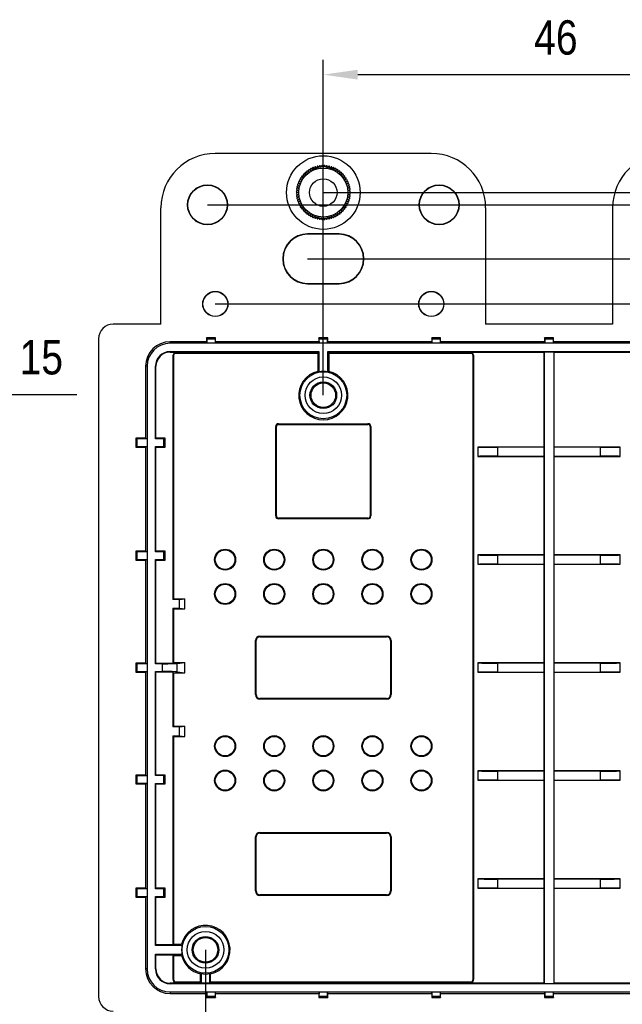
# Model space of a CAD drawing. Header units: millimetres. Extents: x 581 to 1163, y 50 to 458.
# Tile 14 of 29: x 831 to 892, y 267 to 367. Entities that reach past the tile are written whole.
import ezdxf

# ---------------------------------------------------------------- set-up
doc = ezdxf.new("R2010")
doc.units = ezdxf.units.MM
doc.header["$LTSCALE"] = 30.734
doc.header["$PDMODE"] = 3
doc.header["$PDSIZE"] = 8
doc.layers.get('0').update_dxf_attribs({"linetype": 'CONTINUOUS'})
doc.layers.get('Defpoints').update_dxf_attribs({"linetype": 'CONTINUOUS'})
for name, color, linetype in [('02___PRT_ALL_AXES', 7, 'CONTINUOUS'), ('CHAMFER', 7, 'CONTINUOUS'), ('DRAFTS', 7, 'CONTINUOUS')]:
    doc.layers.add(name, color=color, linetype=linetype)
doc.styles.get("Standard").update_dxf_attribs({"font": 'txt', "width": 0.85})
doc.dimstyles.new('DIMSTYLE_1', dxfattribs={"dimtxt": 3.5, "dimasz": 3.5, "dimexe": 1.5, "dimexo": 0, "dimgap": 0.875, "dimtad": 1, "dimdsep": 46, "dimtxsty": 'Standard', "dimblk": '_FILLED', "dimblk1": '_FILLED', "dimblk2": '_FILLED', "dimcen": 0.09, "dimazin": 2, "dimtp": 0.3, "dimtm": 0.3, "dimtfac": 1, "dimtofl": 0, "dimtmove": 0, "dimatfit": 3, "dimldrblk": '_FILLED', "dimfxl": 1, "dimtolj": 1, "dimarcsym": 0})
doc.dimstyles.new('DIMSTYLE_2', dxfattribs={"dimtxt": 3.5, "dimasz": 3.5, "dimexe": 1.5, "dimexo": 0, "dimgap": 0.875, "dimtad": 1, "dimdsep": 46, "dimtxsty": 'Standard', "dimblk": '_FILLED', "dimblk1": '_FILLED', "dimblk2": '_FILLED', "dimcen": 0.09, "dimazin": 2, "dimtp": 0.2, "dimtm": 0.2, "dimtfac": 1, "dimtofl": 0, "dimtmove": 0, "dimatfit": 3, "dimldrblk": '_FILLED', "dimfxl": 1, "dimtolj": 1, "dimarcsym": 0})

# ---------------------------------------------------------------- blocks, each defined once
blk = doc.blocks.new('_FILLED')
at = {"color": 0, "linetype": 'ByBlock'}
blk.add_solid([(0, 0), (-1, 0.143), (-1, -0.143)], dxfattribs=at)
blk = doc.blocks.new('*D7')
at = {"color": 0, "linetype": 'Continuous', "lineweight": -2, "transparency": 16777216}
for p, q in [((849.86, 272.32), (849.86, 210.71)), ((919.86, 272.32), (919.86, 210.71)), ((853.36, 212.21), (916.36, 212.21))]:
    blk.add_line(p, q, dxfattribs=at)
at = {"layer": 'Defpoints', "color": 0, "linetype": 'Continuous', "transparency": 16777216}
for p in [(849.86, 272.32), (919.86, 272.32), (919.86, 212.21)]:
    blk.add_point(p, dxfattribs=at)
at = {"color": 0, "linetype": 'Continuous', "lineweight": -2, "transparency": 16777216, "xscale": 3.5, "yscale": 3.5, "zscale": 3.5, "rotation": 180}
blk.add_blockref('_FILLED', (849.86, 212.21), dxfattribs=at)
at = {"color": 0, "linetype": 'Continuous', "lineweight": -2, "transparency": 16777216, "xscale": 3.5, "yscale": 3.5, "zscale": 3.5}
blk.add_blockref('_FILLED', (919.86, 212.21), dxfattribs=at)
at = {"color": 0, "linetype": 'Continuous', "transparency": 16777216, "insert": (884.86, 217.76), "char_height": 3.5, "width": 5.95, "attachment_point": 2, "line_spacing_factor": 0.9}
blk.add_mtext('\\A1;70', dxfattribs=at)
blk = doc.blocks.new('*D13')
at = {"color": 0, "linetype": 'Continuous', "lineweight": -2, "transparency": 16777216}
for p, q in [((850.06, 348.22), (952.95, 348.22)), ((951.45, 344.72), (951.45, 257.42)), ((850.06, 253.92), (952.95, 253.92))]:
    blk.add_line(p, q, dxfattribs=at)
at = {"layer": 'Defpoints', "color": 0, "linetype": 'Continuous', "transparency": 16777216}
for p in [(850.06, 348.22), (850.06, 253.92), (951.45, 253.92)]:
    blk.add_point(p, dxfattribs=at)
at = {"color": 0, "linetype": 'Continuous', "lineweight": -2, "transparency": 16777216, "xscale": 3.5, "yscale": 3.5, "zscale": 3.5}
for p, rotation in [((951.45, 348.22), 90), ((951.45, 253.92), 270)]:
    blk.add_blockref('_FILLED', p, dxfattribs=dict(at, rotation=rotation))
at = {"color": 0, "linetype": 'Continuous', "transparency": 16777216, "insert": (945.91, 304.13), "char_height": 3.5, "width": 11.9, "attachment_point": 2, "rotation": 90, "line_spacing_factor": 0.9}
blk.add_mtext('\\A1;94.3', dxfattribs=at)
blk = doc.blocks.new('*D14')
at = {"color": 0, "linetype": 'Continuous', "lineweight": -2, "transparency": 16777216}
for p, q in [((861.86, 349.47), (963.22, 349.47)), ((961.72, 345.97), (961.72, 256.17)), ((861.86, 252.67), (963.22, 252.67))]:
    blk.add_line(p, q, dxfattribs=at)
at = {"layer": 'Defpoints', "color": 0, "linetype": 'Continuous', "transparency": 16777216}
for p in [(861.86, 349.47), (861.86, 252.67), (961.72, 252.67)]:
    blk.add_point(p, dxfattribs=at)
at = {"color": 0, "linetype": 'Continuous', "lineweight": -2, "transparency": 16777216, "xscale": 3.5, "yscale": 3.5, "zscale": 3.5}
for p, rotation in [((961.72, 349.47), 90), ((961.72, 252.67), 270)]:
    blk.add_blockref('_FILLED', p, dxfattribs=dict(at, rotation=rotation))
at = {"color": 0, "linetype": 'Continuous', "transparency": 16777216, "insert": (956.18, 301.99), "char_height": 3.5, "width": 11.9, "attachment_point": 2, "rotation": 90, "line_spacing_factor": 0.9}
blk.add_mtext('\\A1;96.8', dxfattribs=at)
blk = doc.blocks.new('*D15')
at = {"color": 0, "linetype": 'Continuous', "lineweight": -2, "transparency": 16777216}
for p, q in [((860.26, 342.72), (945.89, 342.72)), ((944.39, 339.22), (944.39, 262.92)), ((863.46, 259.42), (945.89, 259.42))]:
    blk.add_line(p, q, dxfattribs=at)
at = {"layer": 'Defpoints', "color": 0, "linetype": 'Continuous', "transparency": 16777216}
for p in [(860.26, 342.72), (863.46, 259.42), (944.39, 259.42)]:
    blk.add_point(p, dxfattribs=at)
at = {"color": 0, "linetype": 'Continuous', "lineweight": -2, "transparency": 16777216, "xscale": 3.5, "yscale": 3.5, "zscale": 3.5}
for p, rotation in [((944.39, 342.72), 90), ((944.39, 259.42), 270)]:
    blk.add_blockref('_FILLED', p, dxfattribs=dict(at, rotation=rotation))
at = {"color": 0, "linetype": 'Continuous', "transparency": 16777216, "insert": (938.85, 300.15), "char_height": 3.5, "width": 11.9, "attachment_point": 2, "rotation": 90, "line_spacing_factor": 0.9}
blk.add_mtext('\\A1;83.3', dxfattribs=at)
blk = doc.blocks.new('*D16')
at = {"color": 0, "linetype": 'Continuous', "lineweight": -2, "transparency": 16777216}
for p, q in [((850.86, 338.12), (939.81, 338.12)), ((938.31, 334.62), (938.31, 267.52)), ((850.86, 264.02), (939.81, 264.02))]:
    blk.add_line(p, q, dxfattribs=at)
at = {"layer": 'Defpoints', "color": 0, "linetype": 'Continuous', "transparency": 16777216}
for p in [(850.86, 338.12), (850.86, 264.02), (938.31, 264.02)]:
    blk.add_point(p, dxfattribs=at)
at = {"color": 0, "linetype": 'Continuous', "lineweight": -2, "transparency": 16777216, "xscale": 3.5, "yscale": 3.5, "zscale": 3.5}
for p, rotation in [((938.31, 338.12), 90), ((938.31, 264.02), 270)]:
    blk.add_blockref('_FILLED', p, dxfattribs=dict(at, rotation=rotation))
at = {"color": 0, "linetype": 'Continuous', "transparency": 16777216, "insert": (932.77, 300.46), "char_height": 3.5, "width": 11.9, "attachment_point": 2, "rotation": 90, "line_spacing_factor": 0.9}
blk.add_mtext('\\A1;74.1', dxfattribs=at)
blk = doc.blocks.new('*D17')
at = {"color": 0, "linetype": 'Continuous', "lineweight": -2, "transparency": 16777216}
for p, q in [((861.86, 328.82), (861.86, 362.98)), ((907.86, 328.82), (907.86, 362.98)), ((865.36, 361.48), (904.36, 361.48))]:
    blk.add_line(p, q, dxfattribs=at)
at = {"layer": 'Defpoints', "color": 0, "linetype": 'Continuous', "transparency": 16777216}
for p in [(907.86, 361.48), (861.86, 328.82), (907.86, 328.82)]:
    blk.add_point(p, dxfattribs=at)
at = {"color": 0, "linetype": 'Continuous', "lineweight": -2, "transparency": 16777216, "xscale": 3.5, "yscale": 3.5, "zscale": 3.5, "rotation": 180}
blk.add_blockref('_FILLED', (861.86, 361.48), dxfattribs=at)
at = {"color": 0, "linetype": 'Continuous', "lineweight": -2, "transparency": 16777216, "xscale": 3.5, "yscale": 3.5, "zscale": 3.5}
blk.add_blockref('_FILLED', (907.86, 361.48), dxfattribs=at)
at = {"color": 0, "linetype": 'Continuous', "transparency": 16777216, "insert": (885.55, 367.02), "char_height": 3.5, "width": 5.95, "attachment_point": 2, "line_spacing_factor": 0.9}
blk.add_mtext('\\A1;46', dxfattribs=at)
blk = doc.blocks.new('*D38')
at = {"color": 0, "linetype": 'Continuous', "lineweight": -2, "transparency": 16777216}
for p, q in [((809.7, 327.47), (809.7, 330.4)), ((824.7, 328.82), (824.7, 330.4)), ((813.2, 328.9), (821.2, 328.9)), ((824.7, 328.9), (836.75, 328.9))]:
    blk.add_line(p, q, dxfattribs=at)
at = {"layer": 'Defpoints', "color": 0, "linetype": 'Continuous', "transparency": 16777216}
for p in [(809.7, 328.9), (824.7, 328.82), (809.7, 327.47)]:
    blk.add_point(p, dxfattribs=at)
at = {"color": 0, "linetype": 'Continuous', "lineweight": -2, "transparency": 16777216, "xscale": 3.5, "yscale": 3.5, "zscale": 3.5, "rotation": 180}
blk.add_blockref('_FILLED', (809.7, 328.9), dxfattribs=at)
at = {"color": 0, "linetype": 'Continuous', "lineweight": -2, "transparency": 16777216, "xscale": 3.5, "yscale": 3.5, "zscale": 3.5}
blk.add_blockref('_FILLED', (824.7, 328.9), dxfattribs=at)
at = {"color": 0, "linetype": 'Continuous', "transparency": 16777216, "insert": (830.92, 334.44), "char_height": 3.5, "width": 5.95, "attachment_point": 1, "line_spacing_factor": 0.9}
blk.add_mtext('\\A1;15', dxfattribs=at)

msp = doc.modelspace()

# ---------------------------------------------------------------- linework, layer by layer
at = {"color": 7, "linetype": 'Continuous'}
for p, q in [((872.86, 353.454), (850.86, 353.454)), ((861.2, 351.931), (861.076, 352.105)), ((861.221, 352.144), (861.2, 351.931)), ((861.417, 351.979), (861.308, 352.163)), ((861.456, 352.189), (861.417, 351.979)), ((861.638, 352.008), (861.545, 352.201)), ((861.695, 352.214), (861.638, 352.008)), ((861.86, 352.018), (861.785, 352.218)), ((861.935, 352.218), (861.86, 352.018)), ((862.082, 352.008), (862.025, 352.214)), ((862.174, 352.201), (862.082, 352.008)), ((862.302, 351.979), (862.263, 352.189)), ((862.411, 352.163), (862.302, 351.979)), ((862.519, 351.931), (862.499, 352.144)), ((862.644, 352.105), (862.519, 351.931)), ((859.651, 351.107), (859.772, 350.931)), ((859.907, 351.107), (859.706, 351.178)), ((859.802, 351.293), (859.907, 351.107)), ((860.057, 351.271), (859.863, 351.36)), ((859.969, 351.466), (860.057, 351.271)), ((860.221, 351.421), (860.035, 351.526)), ((860.15, 351.623), (860.221, 351.421)), ((860.398, 351.557), (860.222, 351.678)), ((860.344, 351.764), (860.398, 351.557)), ((860.585, 351.676), (860.42, 351.812)), ((860.55, 351.887), (860.585, 351.676)), ((860.782, 351.779), (860.63, 351.929)), ((860.766, 351.992), (860.782, 351.779)), ((860.988, 351.864), (860.849, 352.026)), ((860.99, 352.078), (860.988, 351.864)), ((862.732, 351.864), (862.729, 352.078)), ((862.87, 352.026), (862.732, 351.864)), ((862.937, 351.779), (862.954, 351.992)), ((863.089, 351.929), (862.937, 351.779)), ((863.134, 351.676), (863.169, 351.887)), ((863.299, 351.812), (863.134, 351.676)), ((863.322, 351.557), (863.375, 351.764)), ((863.498, 351.678), (863.322, 351.557)), ((863.498, 351.421), (863.569, 351.623)), ((863.684, 351.526), (863.498, 351.421)), ((863.662, 351.271), (863.75, 351.466)), ((863.857, 351.36), (863.662, 351.271)), ((863.812, 351.107), (863.917, 351.293)), ((864.014, 351.178), (863.812, 351.107)), ((863.948, 350.931), (864.069, 351.107)), ((859.398, 350.129), (859.185, 350.108)), ((859.224, 350.253), (859.398, 350.129)), ((859.464, 350.341), (859.251, 350.339)), ((859.302, 350.48), (859.464, 350.341)), ((859.55, 350.546), (859.337, 350.563)), ((859.4, 350.699), (859.55, 350.546)), ((859.652, 350.743), (859.442, 350.778)), ((859.517, 350.908), (859.652, 350.743)), ((859.772, 350.931), (859.565, 350.984)), ((864.155, 350.984), (863.948, 350.931)), ((864.067, 350.743), (864.203, 350.908)), ((864.278, 350.778), (864.067, 350.743)), ((864.17, 350.546), (864.319, 350.699)), ((864.383, 350.563), (864.17, 350.546)), ((864.255, 350.341), (864.417, 350.48)), ((864.469, 350.339), (864.255, 350.341)), ((864.322, 350.129), (864.496, 350.253)), ((864.534, 350.108), (864.322, 350.129)), ((859.111, 349.544), (859.311, 349.469)), ((859.311, 349.469), (859.111, 349.394)), ((859.32, 349.691), (859.115, 349.634)), ((859.115, 349.304), (859.32, 349.247)), ((859.128, 349.783), (859.32, 349.691)), ((859.32, 349.247), (859.128, 349.155)), ((859.349, 349.911), (859.139, 349.872)), ((859.166, 350.02), (859.349, 349.911)), ((864.37, 349.911), (864.554, 350.02)), ((864.58, 349.872), (864.37, 349.911)), ((864.399, 349.691), (864.592, 349.783)), ((864.605, 349.634), (864.399, 349.691)), ((864.399, 349.247), (864.605, 349.304)), ((864.592, 349.155), (864.399, 349.247)), ((864.409, 349.469), (864.609, 349.544)), ((864.609, 349.394), (864.409, 349.469)), ((859.139, 349.065), (859.349, 349.026)), ((859.349, 349.026), (859.166, 348.918)), ((859.185, 348.83), (859.398, 348.809)), ((859.398, 348.809), (859.224, 348.685)), ((859.251, 348.599), (859.464, 348.597)), ((859.464, 348.597), (859.302, 348.458)), ((859.337, 348.375), (859.55, 348.392)), ((859.55, 348.392), (859.4, 348.239)), ((859.442, 348.159), (859.652, 348.194)), ((859.652, 348.194), (859.517, 348.029)), ((864.203, 348.029), (864.067, 348.194)), ((864.067, 348.194), (864.278, 348.159)), ((864.319, 348.239), (864.17, 348.392)), ((864.17, 348.392), (864.383, 348.375)), ((864.255, 348.597), (864.469, 348.599)), ((864.417, 348.458), (864.255, 348.597)), ((864.322, 348.809), (864.534, 348.83)), ((864.496, 348.685), (864.322, 348.809)), ((864.37, 349.026), (864.58, 349.065)), ((864.554, 348.918), (864.37, 349.026)), ((859.565, 347.954), (859.772, 348.007)), ((859.772, 348.007), (859.651, 347.831)), ((859.706, 347.759), (859.907, 347.83)), ((859.907, 347.83), (859.802, 347.644)), ((859.863, 347.578), (860.057, 347.666)), ((860.057, 347.666), (859.969, 347.472)), ((860.035, 347.411), (860.221, 347.516)), ((860.221, 347.516), (860.15, 347.315)), ((860.222, 347.26), (860.398, 347.381)), ((860.398, 347.381), (860.344, 347.174)), ((860.42, 347.126), (860.585, 347.261)), ((860.585, 347.261), (860.55, 347.051)), ((860.63, 347.009), (860.782, 347.159)), ((860.782, 347.159), (860.766, 346.946)), ((860.849, 346.911), (860.988, 347.074)), ((860.988, 347.074), (860.99, 346.86)), ((862.729, 346.86), (862.732, 347.074)), ((862.732, 347.074), (862.87, 346.911)), ((862.954, 346.946), (862.937, 347.159)), ((862.937, 347.159), (863.089, 347.009)), ((863.169, 347.051), (863.134, 347.261)), ((863.134, 347.261), (863.299, 347.126)), ((863.375, 347.174), (863.322, 347.381)), ((863.322, 347.381), (863.498, 347.26)), ((863.569, 347.315), (863.498, 347.516)), ((863.498, 347.516), (863.684, 347.411)), ((863.75, 347.472), (863.662, 347.666)), ((863.662, 347.666), (863.857, 347.578)), ((863.917, 347.644), (863.812, 347.83)), ((863.812, 347.83), (864.014, 347.759)), ((864.069, 347.831), (863.948, 348.007)), ((863.948, 348.007), (864.155, 347.954)), ((861.076, 346.833), (861.2, 347.007)), ((861.2, 347.007), (861.221, 346.794)), ((861.308, 346.775), (861.417, 346.959)), ((861.417, 346.959), (861.456, 346.749)), ((861.545, 346.737), (861.638, 346.93)), ((861.638, 346.93), (861.695, 346.724)), ((861.785, 346.72), (861.86, 346.92)), ((861.86, 346.92), (861.935, 346.72)), ((862.025, 346.724), (862.082, 346.93)), ((862.082, 346.93), (862.174, 346.737)), ((862.263, 346.749), (862.302, 346.959)), ((862.302, 346.959), (862.411, 346.775)), ((862.499, 346.794), (862.519, 347.007)), ((862.519, 347.007), (862.644, 346.833)), ((846.86, 333.084), (846.86, 333.154)), ((876.86, 333.084), (876.86, 333.154)), ((846.595, 332.819), (846.525, 332.819)), ((877.125, 269.319), (877.125, 332.819)), ((877.125, 332.819), (877.195, 332.819)), ((877.195, 269.319), (877.195, 332.819)), ((846.595, 269.319), (846.525, 269.319)), ((846.86, 269.054), (846.86, 268.984)), ((876.86, 269.054), (876.86, 268.984)), ((877.125, 269.319), (877.195, 269.319))]:
    msp.add_line(p, q, dxfattribs=at)
for radius in [3.75, 2.5]:
    msp.add_circle((861.86, 349.469), radius, dxfattribs=at)
for centre, radius, start, end in [((850.86, 347.919), 5.535, 90, 180), ((872.86, 347.919), 5.535, 0, 90), ((896.86, 347.919), 5.535, 90, 180), ((861.86, 349.469), 2.75, 106.56281, 108.43719), ((861.86, 349.469), 2.75, 101.56281, 103.43719), ((861.86, 349.469), 2.75, 96.56281, 98.43719), ((861.86, 349.469), 2.75, 91.56281, 93.43719), ((861.86, 349.469), 2.75, 86.56281, 88.43719), ((861.86, 349.469), 2.75, 81.56281, 83.43719), ((861.86, 349.469), 2.75, 76.56281, 78.43719), ((861.86, 349.469), 2.75, 71.56281, 73.43719), ((861.86, 349.469), 2.75, 141.56281, 143.43719), ((861.86, 349.469), 2.75, 136.56281, 138.43719), ((861.86, 349.469), 2.75, 131.56281, 133.43719), ((861.86, 349.469), 2.75, 126.56281, 128.43719), ((861.86, 349.469), 2.75, 121.56281, 123.43719), ((861.86, 349.469), 2.75, 116.56281, 118.43719), ((861.86, 349.469), 2.75, 111.56281, 113.43719), ((861.86, 349.469), 2.75, 66.56281, 68.43719), ((861.86, 349.469), 2.75, 61.56281, 63.43719), ((861.86, 349.469), 2.75, 56.56281, 58.43719), ((861.86, 349.469), 2.75, 51.56281, 53.43719), ((861.86, 349.469), 2.75, 46.56281, 48.43719), ((861.86, 349.469), 2.75, 41.56281, 43.43719), ((861.86, 349.469), 2.75, 36.56281, 38.43719), ((861.86, 349.469), 2.75, 166.56281, 168.43719), ((861.86, 349.469), 2.75, 161.56281, 163.43719), ((861.86, 349.469), 2.75, 156.56281, 158.43719), ((861.86, 349.469), 2.75, 151.56281, 153.43719), ((861.86, 349.469), 2.75, 146.56281, 148.43719), ((861.86, 349.469), 2.75, 31.56281, 33.43719), ((861.86, 349.469), 2.75, 26.56281, 28.43719), ((861.86, 349.469), 2.75, 21.56281, 23.43719), ((861.86, 349.469), 2.75, 16.56281, 18.43719), ((861.86, 349.469), 2.75, 11.56281, 13.43719), ((861.86, 349.469), 2.75, 176.56281, 178.43719), ((861.86, 349.469), 2.75, 181.56281, 183.43719), ((861.86, 349.469), 2.75, 171.56281, 173.43719), ((861.86, 349.469), 2.75, 186.56281, 188.43719), ((861.86, 349.469), 2.75, 6.56281, 8.43719), ((861.86, 349.469), 2.75, 351.56281, 353.43719), ((861.86, 349.469), 2.75, 1.56281, 3.43719), ((861.86, 349.469), 2.75, 356.56281, 358.43719), ((861.86, 349.469), 2.75, 191.56281, 193.43719), ((861.86, 349.469), 2.75, 196.56281, 198.43719), ((861.86, 349.469), 2.75, 201.56281, 203.43719), ((861.86, 349.469), 2.75, 206.56281, 208.43719), ((861.86, 349.469), 2.75, 331.56281, 333.43719), ((861.86, 349.469), 2.75, 336.56281, 338.43719), ((861.86, 349.469), 2.75, 341.56281, 343.43719), ((861.86, 349.469), 2.75, 346.56281, 348.43719), ((861.86, 349.469), 2.75, 211.56281, 213.43719), ((861.86, 349.469), 2.75, 216.56281, 218.43719), ((861.86, 349.469), 2.75, 221.56281, 223.43719), ((861.86, 349.469), 2.75, 226.56281, 228.43719), ((861.86, 349.469), 2.75, 231.56281, 233.43719), ((861.86, 349.469), 2.75, 236.56281, 238.43719), ((861.86, 349.469), 2.75, 301.56281, 303.43719), ((861.86, 349.469), 2.75, 306.56281, 308.43719), ((861.86, 349.469), 2.75, 311.56281, 313.43719), ((861.86, 349.469), 2.75, 316.56281, 318.43719), ((861.86, 349.469), 2.75, 321.56281, 323.43719), ((861.86, 349.469), 2.75, 326.56281, 328.43719), ((861.86, 349.469), 2.75, 241.56281, 243.43719), ((861.86, 349.469), 2.75, 246.56281, 248.43719), ((861.86, 349.469), 2.75, 251.56281, 253.43719), ((861.86, 349.469), 2.75, 256.56281, 258.43719), ((861.86, 349.469), 2.75, 261.56281, 263.43719), ((861.86, 349.469), 2.75, 266.56281, 268.43719), ((861.86, 349.469), 2.75, 271.56281, 273.43719), ((861.86, 349.469), 2.75, 276.56281, 278.43719), ((861.86, 349.469), 2.75, 281.56281, 283.43719), ((861.86, 349.469), 2.75, 286.56281, 288.43719), ((861.86, 349.469), 2.75, 291.56281, 293.43719), ((861.86, 349.469), 2.75, 296.56281, 298.43719), ((846.86, 332.819), 0.335, 90, 180), ((846.86, 332.819), 0.265, 90, 180), ((876.86, 332.819), 0.335, 0, 90), ((876.86, 332.819), 0.265, 0, 90), ((846.86, 269.319), 0.335, 180, 270), ((846.86, 269.319), 0.265, 180, 270), ((876.86, 269.319), 0.335, 270, 0), ((876.86, 269.319), 0.265, 270, 0)]:
    msp.add_arc(centre, radius, start, end, dxfattribs=at)
at = {"layer": '02___PRT_ALL_AXES', "color": 7, "linetype": 'Continuous'}
msp.add_circle((861.86, 349.469), 1.4, dxfattribs=at)
at = {"layer": 'CHAMFER', "color": 7, "linetype": 'Continuous'}
for centre, radius in [((861.86, 328.819), 1.863), ((861.86, 328.819), 1.359), ((849.86, 272.319), 1.863), ((849.86, 272.319), 1.359)]:
    msp.add_circle(centre, radius, dxfattribs=at)
at = {"layer": 'DRAFTS', "color": 7, "linetype": 'Continuous'}
for p, q in [((845.325, 336.069), (845.325, 347.919)), ((878.395, 347.919), (878.395, 336.069)), ((891.325, 347.919), (891.325, 336.069)), ((860.26, 345.254), (860.26, 345.219)), ((863.46, 345.254), (860.26, 345.254)), ((863.46, 345.219), (860.26, 345.219)), ((863.46, 345.254), (863.46, 345.219)), ((860.26, 340.184), (860.26, 340.219)), ((860.26, 340.219), (863.46, 340.219)), ((860.26, 340.184), (863.46, 340.184)), ((863.46, 340.184), (863.46, 340.219)), ((845.325, 336.069), (840.46, 336.069)), ((891.325, 336.069), (878.395, 336.069)), ((838.96, 334.569), (838.96, 267.569)), ((846.26, 334.112), (846.26, 334.269)), ((849.977, 334.269), (846.26, 334.269)), ((850.03, 334.113), (846.26, 334.112)), ((849.977, 334.669), (849.977, 334.269)), ((850.022, 334.533), (849.977, 334.669)), ((850.882, 334.669), (849.977, 334.669)), ((849.977, 334.269), (850.03, 334.112)), ((850.03, 334.115), (850.022, 334.533)), ((850.837, 334.533), (850.022, 334.533)), ((919.69, 334.113), (850.03, 334.113)), ((850.837, 334.533), (850.83, 334.112)), ((850.882, 334.269), (850.83, 334.112)), ((850.837, 334.533), (850.882, 334.669)), ((850.882, 334.269), (850.882, 334.669)), ((861.407, 334.269), (850.882, 334.269)), ((861.407, 334.669), (861.407, 334.269)), ((861.452, 334.533), (861.407, 334.669)), ((862.312, 334.669), (861.407, 334.669)), ((861.407, 334.269), (861.46, 334.112)), ((861.46, 334.115), (861.452, 334.533)), ((862.267, 334.533), (861.452, 334.533)), ((862.267, 334.533), (862.26, 334.112)), ((862.312, 334.269), (862.26, 334.112)), ((862.267, 334.533), (862.312, 334.669)), ((862.312, 334.269), (862.312, 334.669)), ((872.907, 334.269), (862.312, 334.269)), ((872.907, 334.669), (872.907, 334.269)), ((872.952, 334.533), (872.907, 334.669)), ((873.812, 334.669), (872.907, 334.669)), ((872.907, 334.269), (872.96, 334.112)), ((872.96, 334.115), (872.952, 334.533)), ((873.767, 334.533), (872.952, 334.533)), ((873.767, 334.533), (873.76, 334.112)), ((873.812, 334.269), (873.76, 334.112)), ((873.767, 334.533), (873.812, 334.669)), ((873.812, 334.269), (873.812, 334.669)), ((884.407, 334.269), (873.812, 334.269)), ((884.407, 334.669), (884.407, 334.269)), ((884.452, 334.533), (884.407, 334.669)), ((885.312, 334.669), (884.407, 334.669)), ((884.407, 334.269), (884.46, 334.112)), ((884.46, 334.115), (884.452, 334.533)), ((885.267, 334.533), (884.452, 334.533)), ((885.267, 334.533), (885.26, 334.112)), ((885.312, 334.269), (885.26, 334.112)), ((885.267, 334.533), (885.312, 334.669)), ((885.312, 334.269), (885.312, 334.669)), ((895.907, 334.269), (885.312, 334.269)), ((846.26, 333.216), (846.26, 333.269)), ((846.26, 333.269), (861.41, 333.269)), ((846.26, 333.216), (861.357, 333.216)), ((861.357, 333.154), (846.86, 333.154)), ((861.288, 333.084), (846.86, 333.084)), ((861.357, 333.154), (861.288, 333.084)), ((861.288, 333.084), (861.288, 331.252)), ((861.357, 333.216), (861.41, 333.269)), ((861.357, 333.216), (861.357, 333.154)), ((861.41, 333.269), (861.41, 331.216)), ((862.31, 331.216), (862.31, 333.269)), ((862.362, 333.216), (862.31, 333.269)), ((862.31, 333.269), (907.41, 333.269)), ((862.362, 333.154), (862.362, 333.216)), ((862.362, 333.216), (884.334, 333.216)), ((862.362, 333.154), (862.432, 333.084)), ((876.86, 333.154), (862.362, 333.154)), ((862.432, 333.084), (862.432, 331.252)), ((876.86, 333.084), (862.432, 333.084)), ((884.334, 333.216), (884.36, 333.243)), ((884.334, 333.216), (884.334, 323.545)), ((884.36, 333.243), (884.36, 268.895)), ((884.36, 333.243), (885.36, 333.243)), ((885.36, 268.895), (885.36, 333.243)), ((885.386, 333.216), (885.36, 333.243)), ((885.386, 323.545), (885.386, 333.216)), ((885.386, 333.216), (907.357, 333.216)), ((846.525, 332.819), (846.525, 308.021)), ((846.595, 332.819), (846.595, 308.091)), ((843.76, 331.769), (843.76, 324.445)), ((843.917, 331.769), (843.76, 331.769)), ((843.917, 331.769), (843.915, 324.393)), ((844.76, 324.393), (844.76, 331.769)), ((844.812, 331.769), (844.76, 331.769)), ((844.812, 324.445), (844.812, 331.769)), ((857.015, 316.519), (857.015, 325.619)), ((857.085, 325.619), (857.015, 325.619)), ((857.085, 316.519), (857.085, 325.619)), ((857.31, 325.844), (857.31, 325.914)), ((857.31, 325.914), (866.41, 325.914)), ((857.31, 325.844), (866.41, 325.844)), ((866.41, 325.844), (866.41, 325.914)), ((866.635, 325.619), (866.635, 316.519)), ((866.635, 325.619), (866.705, 325.619)), ((866.705, 325.619), (866.705, 316.519)), ((842.76, 324.445), (842.76, 323.541)), ((842.862, 324.411), (842.76, 324.445)), ((843.76, 324.445), (842.76, 324.445)), ((842.862, 324.411), (842.862, 323.575)), ((842.862, 324.411), (843.917, 324.393)), ((843.76, 324.445), (843.917, 324.393)), ((843.915, 324.393), (843.915, 278.545)), ((844.812, 324.445), (844.76, 324.393)), ((845.602, 324.393), (844.76, 324.393)), ((845.76, 324.445), (844.812, 324.445)), ((845.602, 324.393), (845.76, 324.445)), ((845.602, 323.593), (845.602, 324.393)), ((845.76, 323.541), (845.76, 324.445)), ((842.862, 323.575), (842.76, 323.541)), ((842.76, 323.541), (843.76, 323.541)), ((843.913, 323.593), (842.862, 323.575)), ((843.76, 323.541), (843.917, 323.593)), ((843.76, 323.541), (843.76, 312.923)), ((844.76, 312.87), (844.76, 323.593)), ((844.812, 323.541), (844.76, 323.593)), ((844.76, 323.593), (845.602, 323.593)), ((844.812, 312.923), (844.812, 323.541)), ((844.812, 323.541), (845.76, 323.541)), ((845.602, 323.593), (845.76, 323.541)), ((877.61, 323.545), (877.61, 322.593)), ((884.334, 323.545), (877.61, 323.545)), ((879.61, 323.528), (879.61, 322.61)), ((884.351, 323.528), (879.61, 323.528)), ((884.334, 323.545), (884.351, 323.528)), ((884.351, 322.61), (884.351, 323.528)), ((885.386, 323.545), (885.368, 323.528)), ((885.368, 322.61), (885.368, 323.528)), ((890.11, 323.528), (885.368, 323.528)), ((892.11, 323.545), (885.386, 323.545)), ((890.11, 322.61), (890.11, 323.528)), ((892.11, 322.593), (892.11, 323.545)), ((877.61, 322.593), (884.334, 322.593)), ((879.61, 322.61), (884.351, 322.61)), ((884.334, 322.593), (884.351, 322.61)), ((884.334, 322.593), (884.334, 312.545)), ((885.386, 322.593), (885.368, 322.61)), ((885.368, 322.61), (890.11, 322.61)), ((885.386, 312.545), (885.386, 322.593)), ((885.386, 322.593), (892.11, 322.593)), ((857.085, 316.519), (857.015, 316.519)), ((857.31, 316.294), (857.31, 316.224)), ((866.41, 316.294), (857.31, 316.294)), ((866.41, 316.224), (857.31, 316.224)), ((866.41, 316.294), (866.41, 316.224)), ((866.635, 316.519), (866.705, 316.519)), ((842.76, 312.923), (842.76, 312.018)), ((842.862, 312.888), (842.76, 312.923)), ((843.76, 312.923), (842.76, 312.923)), ((842.862, 312.052), (842.76, 312.018)), ((842.76, 312.018), (843.76, 312.018)), ((842.862, 312.888), (842.862, 312.052)), ((842.862, 312.888), (843.917, 312.87)), ((843.913, 312.07), (842.862, 312.052)), ((843.76, 312.923), (843.917, 312.87)), ((843.76, 312.018), (843.917, 312.07)), ((843.76, 312.018), (843.76, 301.521)), ((844.812, 312.923), (844.76, 312.87)), ((845.602, 312.87), (844.76, 312.87)), ((844.76, 301.469), (844.76, 312.07)), ((844.812, 312.018), (844.76, 312.07)), ((844.76, 312.07), (845.602, 312.07)), ((845.76, 312.923), (844.812, 312.923)), ((844.812, 301.521), (844.812, 312.018)), ((844.812, 312.018), (845.76, 312.018)), ((845.602, 312.87), (845.76, 312.923)), ((845.602, 312.07), (845.602, 312.87)), ((845.602, 312.07), (845.76, 312.018)), ((845.76, 312.018), (845.76, 312.923)), ((877.61, 312.545), (877.61, 311.593)), ((884.334, 312.545), (877.61, 312.545)), ((879.61, 312.528), (879.61, 311.61)), ((884.351, 312.528), (879.61, 312.528)), ((884.334, 312.545), (884.351, 312.528)), ((884.351, 311.61), (884.351, 312.528)), ((885.386, 312.545), (885.368, 312.528)), ((885.368, 311.61), (885.368, 312.528)), ((890.11, 312.528), (885.368, 312.528)), ((892.11, 312.545), (885.386, 312.545)), ((890.11, 311.61), (890.11, 312.528)), ((892.11, 311.593), (892.11, 312.545)), ((877.61, 311.593), (884.334, 311.593)), ((879.61, 311.61), (884.351, 311.61)), ((884.334, 311.593), (884.351, 311.61)), ((884.334, 311.593), (884.334, 301.545)), ((885.386, 311.593), (885.368, 311.61)), ((885.368, 311.61), (890.11, 311.61)), ((885.386, 301.545), (885.386, 311.593)), ((885.386, 311.593), (892.11, 311.593)), ((846.525, 308.021), (846.595, 308.091)), ((847.198, 308.021), (846.525, 308.021)), ((846.595, 308.091), (847.76, 308.091)), ((847.198, 308.021), (847.76, 308.091)), ((847.198, 307.116), (847.198, 308.021)), ((847.76, 307.047), (847.76, 308.091)), ((846.525, 307.116), (846.525, 301.521)), ((846.525, 307.116), (846.595, 307.047)), ((846.525, 307.116), (847.198, 307.116)), ((846.595, 307.047), (846.595, 301.591)), ((846.595, 307.047), (847.76, 307.047)), ((847.198, 307.116), (847.76, 307.047)), ((855.41, 304.219), (855.41, 304.289)), ((855.41, 304.289), (868.31, 304.289)), ((855.41, 304.219), (868.31, 304.219)), ((868.31, 304.219), (868.31, 304.289)), ((854.94, 298.319), (854.94, 303.819)), ((855.01, 303.819), (854.94, 303.819)), ((855.01, 298.319), (855.01, 303.819)), ((868.71, 303.819), (868.71, 298.319)), ((868.71, 303.819), (868.78, 303.819)), ((868.78, 303.819), (868.78, 298.319)), ((842.76, 301.521), (842.76, 300.616)), ((842.862, 301.487), (842.76, 301.521)), ((843.76, 301.521), (842.76, 301.521)), ((842.862, 301.487), (842.862, 300.651)), ((842.862, 301.487), (843.917, 301.469)), ((843.76, 301.521), (843.917, 301.469)), ((844.812, 301.521), (844.76, 301.469)), ((845.472, 301.469), (844.76, 301.469)), ((844.812, 301.521), (846.525, 301.521)), ((845.472, 300.669), (845.472, 301.469)), ((846.525, 301.521), (846.595, 301.591)), ((846.595, 301.591), (847.76, 301.591)), ((846.957, 301.491), (847.76, 301.591)), ((846.957, 300.646), (846.957, 301.491)), ((847.76, 300.547), (847.76, 301.591)), ((877.61, 301.545), (877.61, 300.593)), ((884.334, 301.545), (877.61, 301.545)), ((879.61, 301.528), (879.61, 300.61)), ((884.351, 301.528), (879.61, 301.528)), ((884.334, 301.545), (884.351, 301.528)), ((884.351, 300.61), (884.351, 301.528)), ((885.386, 301.545), (885.368, 301.528)), ((885.368, 300.61), (885.368, 301.528)), ((890.11, 301.528), (885.368, 301.528)), ((892.11, 301.545), (885.386, 301.545)), ((890.11, 300.61), (890.11, 301.528)), ((892.11, 300.593), (892.11, 301.545)), ((842.862, 300.651), (842.76, 300.616)), ((842.76, 300.616), (843.76, 300.616)), ((843.913, 300.669), (842.862, 300.651)), ((843.76, 300.616), (843.917, 300.669)), ((843.76, 300.616), (843.76, 290.12)), ((844.76, 290.067), (844.76, 300.669)), ((844.812, 300.616), (844.76, 300.669)), ((844.76, 300.669), (845.472, 300.669)), ((844.812, 290.12), (844.812, 300.616)), ((846.525, 300.616), (844.812, 300.616)), ((846.525, 300.616), (846.525, 295.021)), ((846.525, 300.616), (846.595, 300.547)), ((846.595, 300.547), (846.595, 295.091)), ((846.595, 300.547), (847.76, 300.547)), ((846.957, 300.646), (847.76, 300.547)), ((877.61, 300.593), (884.334, 300.593)), ((879.61, 300.61), (884.351, 300.61)), ((884.334, 300.593), (884.351, 300.61)), ((884.334, 300.593), (884.334, 290.545)), ((885.368, 300.61), (890.11, 300.61)), ((885.386, 300.593), (885.368, 300.61)), ((885.386, 290.545), (885.386, 300.593)), ((885.386, 300.593), (892.11, 300.593)), ((855.01, 298.319), (854.94, 298.319)), ((868.71, 298.319), (868.78, 298.319)), ((855.41, 297.919), (855.41, 297.849)), ((868.31, 297.919), (855.41, 297.919)), ((868.31, 297.849), (855.41, 297.849)), ((868.31, 297.919), (868.31, 297.849)), ((846.525, 295.021), (846.595, 295.091)), ((847.198, 295.021), (846.525, 295.021)), ((846.595, 295.091), (847.76, 295.091)), ((847.198, 295.021), (847.76, 295.091)), ((847.198, 294.116), (847.198, 295.021)), ((847.76, 294.047), (847.76, 295.091)), ((846.525, 294.116), (846.525, 272.821)), ((846.525, 294.116), (846.595, 294.047)), ((846.525, 294.116), (847.198, 294.116)), ((846.595, 294.047), (846.595, 272.891)), ((846.595, 294.047), (847.76, 294.047)), ((847.198, 294.116), (847.76, 294.047)), ((842.76, 290.12), (842.76, 289.215)), ((842.862, 290.086), (842.76, 290.12)), ((843.76, 290.12), (842.76, 290.12)), ((842.862, 290.086), (842.862, 289.249)), ((842.862, 290.086), (843.917, 290.067)), ((843.76, 290.12), (843.917, 290.067)), ((844.812, 290.12), (844.76, 290.067)), ((845.602, 290.067), (844.76, 290.067)), ((845.76, 290.12), (844.812, 290.12)), ((845.602, 290.067), (845.76, 290.12)), ((845.602, 289.267), (845.602, 290.067)), ((845.76, 289.215), (845.76, 290.12)), ((884.334, 290.545), (877.61, 290.545)), ((877.61, 290.545), (877.61, 289.593)), ((884.351, 290.528), (879.61, 290.528)), ((879.61, 290.528), (879.61, 289.61)), ((884.334, 290.545), (884.351, 290.528)), ((884.351, 289.61), (884.351, 290.528)), ((885.386, 290.545), (885.368, 290.528)), ((890.11, 290.528), (885.368, 290.528)), ((885.368, 289.61), (885.368, 290.528)), ((892.11, 290.545), (885.386, 290.545)), ((890.11, 289.61), (890.11, 290.528)), ((892.11, 289.593), (892.11, 290.545)), ((842.862, 289.249), (842.76, 289.215)), ((842.76, 289.215), (843.76, 289.215)), ((843.913, 289.268), (842.862, 289.249)), ((843.76, 289.215), (843.917, 289.267)), ((843.76, 289.215), (843.76, 278.597)), ((844.76, 278.545), (844.76, 289.267)), ((844.812, 289.215), (844.76, 289.267)), ((844.76, 289.267), (845.602, 289.267)), ((844.812, 278.597), (844.812, 289.215)), ((844.812, 289.215), (845.76, 289.215)), ((845.602, 289.267), (845.76, 289.215)), ((877.61, 289.593), (884.334, 289.593)), ((879.61, 289.61), (884.351, 289.61)), ((884.334, 289.593), (884.351, 289.61)), ((884.334, 289.593), (884.334, 279.545)), ((885.368, 289.61), (890.11, 289.61)), ((885.386, 289.593), (885.368, 289.61)), ((885.386, 289.593), (892.11, 289.593)), ((885.386, 279.545), (885.386, 289.593)), ((855.41, 284.219), (855.41, 284.289)), ((855.41, 284.289), (868.31, 284.289)), ((855.41, 284.219), (868.31, 284.219)), ((868.31, 284.219), (868.31, 284.289)), ((854.94, 278.319), (854.94, 283.819)), ((855.01, 283.819), (854.94, 283.819)), ((855.01, 278.319), (855.01, 283.819)), ((868.71, 283.819), (868.71, 278.319)), ((868.71, 283.819), (868.78, 283.819)), ((868.78, 283.819), (868.78, 278.319)), ((884.334, 279.545), (877.61, 279.545)), ((877.61, 279.545), (877.61, 278.593)), ((884.351, 279.528), (879.61, 279.528)), ((879.61, 279.528), (879.61, 278.61)), ((884.334, 279.545), (884.351, 279.528)), ((884.351, 278.61), (884.351, 279.528)), ((885.386, 279.545), (885.368, 279.528)), ((890.11, 279.528), (885.368, 279.528)), ((885.368, 278.61), (885.368, 279.528)), ((892.11, 279.545), (885.386, 279.545)), ((890.11, 278.61), (890.11, 279.528)), ((892.11, 278.593), (892.11, 279.545)), ((842.76, 278.597), (842.76, 277.692)), ((842.862, 278.563), (842.76, 278.597)), ((843.76, 278.597), (842.76, 278.597)), ((842.862, 278.563), (842.862, 277.726)), ((842.862, 278.563), (843.917, 278.545)), ((843.76, 278.597), (843.917, 278.545)), ((843.915, 278.545), (843.917, 270.369)), ((844.812, 278.597), (844.76, 278.545)), ((845.602, 278.545), (844.76, 278.545)), ((845.76, 278.597), (844.812, 278.597)), ((845.602, 278.545), (845.76, 278.597)), ((845.602, 277.745), (845.602, 278.545)), ((845.76, 277.692), (845.76, 278.597)), ((855.01, 278.319), (854.94, 278.319)), ((855.41, 277.919), (855.41, 277.849)), ((868.31, 277.919), (855.41, 277.919)), ((868.31, 277.919), (868.31, 277.849)), ((868.71, 278.319), (868.78, 278.319)), ((877.61, 278.593), (884.334, 278.593)), ((879.61, 278.61), (884.351, 278.61)), ((884.334, 278.593), (884.351, 278.61)), ((884.334, 278.593), (884.334, 268.921)), ((885.368, 278.61), (890.11, 278.61)), ((885.386, 278.593), (885.368, 278.61)), ((885.386, 278.593), (892.11, 278.593)), ((885.386, 268.921), (885.386, 278.593)), ((842.862, 277.726), (842.76, 277.692)), ((842.76, 277.692), (843.76, 277.692)), ((843.913, 277.745), (842.862, 277.726)), ((843.76, 277.692), (843.917, 277.745)), ((843.76, 277.692), (843.76, 270.369)), ((844.812, 277.692), (844.76, 277.745)), ((844.76, 272.769), (844.76, 277.745)), ((844.76, 277.745), (845.602, 277.745)), ((844.812, 272.821), (844.812, 277.692)), ((844.812, 277.692), (845.76, 277.692)), ((845.602, 277.745), (845.76, 277.692)), ((868.31, 277.849), (855.41, 277.849)), ((846.525, 272.821), (846.595, 272.891)), ((846.595, 272.891), (847.426, 272.891)), ((844.812, 272.821), (844.76, 272.769)), ((847.463, 272.769), (844.76, 272.769)), ((844.812, 271.816), (844.76, 271.869)), ((844.76, 270.369), (844.76, 271.869)), ((844.76, 271.869), (847.463, 271.869)), ((846.525, 272.821), (844.812, 272.821)), ((844.812, 270.369), (844.812, 271.816)), ((844.812, 271.816), (846.525, 271.816)), ((846.525, 271.816), (846.595, 271.747)), ((846.525, 271.816), (846.525, 269.319)), ((846.595, 271.747), (846.595, 269.319)), ((846.595, 271.747), (847.426, 271.747)), ((843.917, 270.369), (843.76, 270.369)), ((844.812, 270.369), (844.76, 270.369)), ((849.338, 269.054), (849.338, 269.874)), ((849.407, 269.896), (849.407, 268.984)), ((850.312, 268.984), (850.312, 269.896)), ((850.382, 269.054), (850.382, 269.874)), ((846.26, 268.921), (846.26, 268.869)), ((884.334, 268.921), (846.26, 268.921)), ((923.46, 268.869), (846.26, 268.869)), ((846.86, 269.054), (849.338, 269.054)), ((846.86, 268.984), (849.407, 268.984)), ((849.407, 268.984), (849.338, 269.054)), ((850.312, 268.984), (850.382, 269.054)), ((850.312, 268.984), (876.86, 268.984)), ((850.382, 269.054), (876.86, 269.054)), ((884.334, 268.921), (884.36, 268.895)), ((884.36, 268.895), (885.36, 268.895)), ((885.386, 268.921), (885.36, 268.895)), ((923.46, 268.921), (885.386, 268.921)), ((846.26, 268.026), (846.26, 267.869)), ((846.26, 268.026), (850.03, 268.024)), ((846.26, 267.869), (849.977, 267.869)), ((849.977, 267.869), (850.03, 268.026)), ((849.977, 267.869), (849.977, 267.469)), ((850.022, 267.604), (850.03, 268.026)), ((850.03, 268.024), (919.69, 268.024)), ((850.882, 267.869), (850.83, 268.026)), ((850.83, 268.022), (850.837, 267.604)), ((850.882, 267.469), (850.882, 267.869)), ((850.882, 267.869), (861.407, 267.869)), ((861.407, 267.869), (861.46, 268.026)), ((861.407, 267.869), (861.407, 267.469)), ((861.452, 267.604), (861.46, 268.026)), ((862.312, 267.869), (862.26, 268.026)), ((862.26, 268.022), (862.267, 267.604)), ((862.312, 267.869), (872.907, 267.869)), ((862.312, 267.469), (862.312, 267.869)), ((872.907, 267.869), (872.96, 268.026)), ((872.907, 267.869), (872.907, 267.469)), ((872.952, 267.604), (872.96, 268.026)), ((873.812, 267.869), (873.76, 268.026)), ((873.76, 268.022), (873.767, 267.604)), ((873.812, 267.869), (884.407, 267.869)), ((873.812, 267.469), (873.812, 267.869)), ((884.407, 267.869), (884.46, 268.026)), ((884.407, 267.869), (884.407, 267.469)), ((884.452, 267.604), (884.46, 268.026)), ((885.312, 267.869), (885.26, 268.026)), ((885.26, 268.022), (885.267, 267.604)), ((885.312, 267.869), (895.907, 267.869)), ((885.312, 267.469), (885.312, 267.869)), ((850.022, 267.604), (849.977, 267.469)), ((849.977, 267.469), (850.882, 267.469)), ((850.022, 267.604), (850.837, 267.604)), ((850.837, 267.604), (850.882, 267.469)), ((861.452, 267.604), (861.407, 267.469)), ((861.407, 267.469), (862.312, 267.469)), ((861.452, 267.604), (862.267, 267.604)), ((862.267, 267.604), (862.312, 267.469)), ((872.952, 267.604), (872.907, 267.469)), ((872.907, 267.469), (873.812, 267.469)), ((872.952, 267.604), (873.767, 267.604)), ((873.767, 267.604), (873.812, 267.469)), ((884.452, 267.604), (884.407, 267.469)), ((884.407, 267.469), (885.312, 267.469)), ((884.452, 267.604), (885.267, 267.604)), ((885.267, 267.604), (885.312, 267.469))]:
    msp.add_line(p, q, dxfattribs=at)
for centre, radius in [((850.06, 348.219), 2.035), ((850.06, 348.219), 2), ((873.66, 348.219), 2.035), ((873.66, 348.219), 2), ((850.86, 338.119), 1.285), ((850.86, 338.119), 1.262), ((872.86, 338.119), 1.285), ((872.86, 338.119), 1.262), ((861.86, 328.819), 2.387), ((861.86, 328.819), 1.25), ((851.86, 312.069), 1.07), ((851.86, 312.069), 1), ((856.86, 312.069), 1.07), ((856.86, 312.069), 1), ((861.86, 312.069), 1.07), ((861.86, 312.069), 1), ((866.86, 312.069), 1.07), ((866.86, 312.069), 1), ((871.86, 312.069), 1.07), ((871.86, 312.069), 1), ((851.86, 308.569), 1.07), ((851.86, 308.569), 1), ((856.86, 308.569), 1.07), ((856.86, 308.569), 1), ((861.86, 308.569), 1.07), ((861.86, 308.569), 1), ((866.86, 308.569), 1.07), ((866.86, 308.569), 1), ((871.86, 308.569), 1.07), ((871.86, 308.569), 1), ((851.86, 293.069), 1.07), ((851.86, 293.069), 1), ((856.86, 293.069), 1.07), ((856.86, 293.069), 1), ((861.86, 293.069), 1.07), ((861.86, 293.069), 1), ((866.86, 293.069), 1.07), ((866.86, 293.069), 1), ((871.86, 293.069), 1.07), ((871.86, 293.069), 1), ((851.86, 289.569), 1.07), ((851.86, 289.569), 1), ((856.86, 289.569), 1.07), ((856.86, 289.569), 1), ((861.86, 289.569), 1.07), ((861.86, 289.569), 1), ((866.86, 289.569), 1.07), ((866.86, 289.569), 1), ((871.86, 289.569), 1.07), ((871.86, 289.569), 1), ((849.86, 272.319), 2.387), ((849.86, 272.319), 1.25)]:
    msp.add_circle(centre, radius, dxfattribs=at)
for centre, radius, start, end in [((860.26, 342.719), 2.535, 90, 270), ((860.26, 342.719), 2.5, 90, 270), ((863.46, 342.719), 2.535, 270, 90), ((863.46, 342.719), 2.5, 270, 90), ((840.46, 334.569), 1.5, 90, 180), ((846.26, 331.769), 2.5, 90, 180), ((846.26, 331.769), 2.343, 90, 180), ((846.26, 331.769), 1.5, 90, 180), ((846.26, 331.769), 1.448, 90, 180), ((861.86, 328.819), 2.5, 103.2308, 76.7692), ((861.86, 328.819), 2.439, 79.36752, 100.63248), ((857.31, 325.619), 0.295, 90, 180), ((857.31, 325.619), 0.225, 90, 180), ((866.41, 325.619), 0.295, 0, 90), ((866.41, 325.619), 0.225, 0, 90), ((857.31, 316.519), 0.295, 180, 270), ((857.31, 316.519), 0.225, 180, 270), ((866.41, 316.519), 0.295, 270, 0), ((866.41, 316.519), 0.225, 270, 0), ((855.41, 303.819), 0.47, 90, 180), ((855.41, 303.819), 0.4, 90, 180), ((868.31, 303.819), 0.47, 0, 90), ((868.31, 303.819), 0.4, 0, 90), ((855.41, 298.319), 0.47, 180, 270), ((855.41, 298.319), 0.4, 180, 270), ((868.31, 298.319), 0.47, 270, 0), ((868.31, 298.319), 0.4, 270, 0), ((855.41, 283.819), 0.47, 90, 180), ((855.41, 283.819), 0.4, 90, 180), ((868.31, 283.819), 0.47, 0, 90), ((868.31, 283.819), 0.4, 0, 90), ((855.41, 278.319), 0.47, 180, 270), ((855.41, 278.319), 0.4, 180, 270), ((868.31, 278.319), 0.47, 270, 0), ((868.31, 278.319), 0.4, 270, 0), ((849.86, 272.319), 2.5, 282.05638, 166.7692), ((849.86, 272.319), 2.439, 169.36752, 190.63248), ((849.86, 272.319), 2.5, 193.2308, 257.94362), ((846.26, 270.369), 2.5, 180, 270), ((846.26, 270.369), 2.343, 180, 270), ((846.26, 270.369), 1.5, 180, 270), ((846.26, 270.369), 1.448, 180, 270), ((849.86, 272.319), 2.465, 259.42582, 280.57418), ((840.46, 267.569), 1.5, 180, 270)]:
    msp.add_arc(centre, radius, start, end, dxfattribs=at)
for centre, major_axis, ratio, start_param, end_param in [((860.384, 328.819), (2.952, 0), 0.8660474, 1.2158817, 1.2596857), ((863.335, 328.819), (2.952, 0), 0.8660474, 1.8819069, 1.9257109), ((879.61, 323.571), (2.5, 0), 0.0174551, -2.4980915, -1.5707963), ((890.11, 323.571), (2.5, 0), 0.0174551, -1.5707963, -0.6435011), ((879.61, 322.566), (2.5, 0), 0.0174551, 1.5707963, 2.4980915), ((890.11, 322.566), (2.5, 0), 0.0174551, 0.6435011, 1.5707963), ((879.61, 312.571), (2.5, 0), 0.0174551, -2.4980915, -1.5707963), ((890.11, 312.571), (2.5, 0), 0.0174551, -1.5707963, -0.6435011), ((879.61, 311.566), (2.5, 0), 0.0174551, 1.5707963, 2.4980915), ((890.11, 311.566), (2.5, 0), 0.0174551, 0.6435011, 1.5707963), ((845.472, 301.495), (1.5, 0), 0.0174551, -1.5707963, -0.1396263), ((879.61, 301.571), (2.5, 0), 0.0174551, -2.4980915, -1.5707963), ((890.11, 301.571), (2.5, 0), 0.0174551, -1.5707963, -0.6435011), ((845.472, 300.643), (1.5, 0), 0.0174551, 0.1396263, 1.5707963), ((879.61, 300.566), (2.5, 0), 0.0174551, 1.5707963, 2.4980915), ((890.11, 300.566), (2.5, 0), 0.0174551, 0.6435011, 1.5707963), ((879.61, 290.571), (2.5, 0), 0.0174551, -2.4980915, -1.5707963), ((890.11, 290.571), (2.5, 0), 0.0174551, -1.5707963, -0.6435011), ((879.61, 289.566), (2.5, 0), 0.0174551, 1.5707963, 2.4980915), ((890.11, 289.566), (2.5, 0), 0.0174551, 0.6435011, 1.5707963), ((879.61, 279.571), (2.5, 0), 0.0174551, -2.4980915, -1.5707963), ((890.11, 279.571), (2.5, 0), 0.0174551, -1.5707963, -0.6435011), ((879.61, 278.566), (2.5, 0), 0.0174551, 1.5707963, 2.4980915), ((890.11, 278.566), (2.5, 0), 0.0174551, 0.6435011, 1.5707963), ((849.86, 273.795), (0, 2.952), 0.8660474, -4.4012784, -4.3574744), ((849.86, 270.843), (0, 2.952), 0.8660474, 1.2158817, 1.2596857), ((848.367, 272.319), (2.985, 0), 0.8660474, -1.2397525, -1.2149113), ((851.352, 272.319), (2.985, 0), 0.8660474, -1.9266814, -1.9018402)]:
    msp.add_ellipse(centre, major_axis=major_axis, ratio=ratio, start_param=start_param, end_param=end_param, dxfattribs=at)

# ---------------------------------------------------------------- dimensions: what is measured, and where the dimension line sits
at = {"color": 2, "linetype": 'Continuous'}
for base, p1, p2, picture, middle in [((907.86, 361.475), (861.86, 328.819), (907.86, 328.819), '*D17', (885.554, 361.475)), ((919.86, 212.214), (849.86, 272.319), (919.86, 272.319), '*D7', (884.86, 212.214))]:
    dim = msp.add_linear_dim(base=base, p1=p1, p2=p2, dimstyle='DIMSTYLE_1', dxfattribs=at)
    dim.commit()
    dim.dimension.update_dxf_attribs({"geometry": picture, "text_midpoint": middle, "dimtype": 160})
for base, p1, p2, angle, dimstyle, picture, middle in [((961.724, 252.669), (861.86, 349.469), (861.86, 252.669), 270, 'DIMSTYLE_1', '*D14', (961.724, 301.99)), ((951.447, 253.919), (850.06, 348.219), (850.06, 253.919), 270, 'DIMSTYLE_1', '*D13', (951.447, 304.127)), ((944.393, 259.419), (860.26, 342.719), (863.46, 259.419), 270, 'DIMSTYLE_1', '*D15', (944.393, 300.149)), ((938.309, 264.019), (850.86, 338.119), (850.86, 264.019), 270, 'DIMSTYLE_1', '*D16', (938.309, 300.462)), ((809.701, 328.9), (824.701, 328.819), (809.701, 327.47), 180, 'DIMSTYLE_2', '*D38', (833.895, 328.9))]:
    dim = msp.add_linear_dim(base=base, p1=p1, p2=p2, angle=angle, dimstyle=dimstyle, dxfattribs=at)
    dim.commit()
    dim.dimension.update_dxf_attribs({"geometry": picture, "text_midpoint": middle, "dimtype": 160})

doc.saveas('drawing.dxf')
